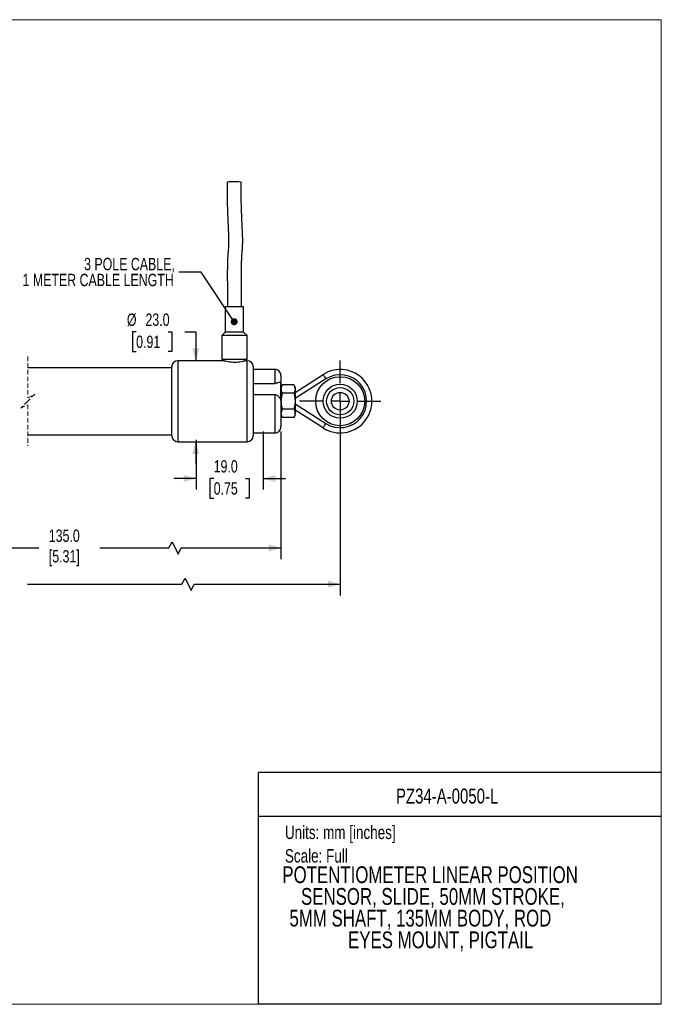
# Model space of a CAD drawing. Header units: millimetres. Extents: x 0 to 432, y 0 to 279.
# Tile 2 of 2: x 250 to 432, y 0 to 279. Entities that reach past the tile are written whole.
import ezdxf
from ezdxf.enums import TextEntityAlignment as Align

# ---------------------------------------------------------------- set-up
doc = ezdxf.new("R2010")
doc.units = ezdxf.units.MM
doc.linetypes.add('CENTERX2', pattern=[20.32, 12.7, -2.54, 2.54, -2.54])
doc.linetypes.add('HIDDEN', pattern=[1.905, 1.27, -0.635])
doc.layers.add('CENTER', color=40, linetype='CENTERX2')
doc.layers.add('DIMENSIONS', color=140, linetype='Continuous', lineweight=25)
doc.layers.add('TEXT', color=140, linetype='Continuous', lineweight=25)
doc.styles.add('SLDTEXTSTYLE0', font='TXT', dxfattribs={"width": 0.75})
doc.dimstyles.new('SLDDIMSTYLE0', dxfattribs={"dimtxt": 3.5, "dimasz": 3.5, "dimexe": 0, "dimexo": 0.0625, "dimgap": 0.875, "dimtad": 0, "dimtih": 1, "dimtoh": 1, "dimdec": 1, "dimrnd": 1e-09, "dimzin": 4, "dimdsep": 46, "dimtxsty": 'SLDTEXTSTYLE0', "dimsah": 1, "dimcen": 0.09, "dimadec": 0, "dimazin": 1, "dimtfac": 1, "dimtdec": 1, "dimtmove": 0, "dimatfit": 0, "dimfxl": 0, "dimfrac": 2, "dimtolj": 1, "dimtzin": 12, "dimarcsym": 0})
doc.dimstyles.new('SLDDIMSTYLE3', dxfattribs={"dimtxt": 0.18, "dimasz": 2, "dimexe": 0, "dimexo": 0.0625, "dimgap": 0, "dimtad": 0, "dimtih": 1, "dimtoh": 1, "dimdec": 0, "dimrnd": 1e-09, "dimzin": 0, "dimdsep": 46, "dimtxsty": 'Standard', "dimblk1": 'DOT', "dimblk2": 'DOT', "dimsah": 1, "dimcen": 0.09, "dimadec": 0, "dimazin": 0, "dimtfac": 2, "dimtdec": 0, "dimtofl": 0, "dimtmove": 0, "dimatfit": 3, "dimldrblk": 'DOT', "dimfxl": 0, "dimfrac": 2, "dimtolj": 1, "dimtzin": 0, "dimarcsym": 0})

# ---------------------------------------------------------------- blocks, each defined once
blk = doc.blocks.new('SW_NOTE_0')
at = {"layer": 'TEXT', "color": 0, "insert": (0, 4.91), "char_height": 3.81, "attachment_point": 1, "style": 'SLDTEXTSTYLE0'}
blk.add_mtext('Units: mm [inches]', dxfattribs=at)
blk = doc.blocks.new('SW_NOTE_0_1')
at = {"layer": 'TEXT', "color": 0, "insert": (0, 4.91), "char_height": 3.81, "attachment_point": 1, "style": 'SLDTEXTSTYLE0'}
blk.add_mtext('Scale: Full', dxfattribs=at)
blk = doc.blocks.new('Block1')
at = {"color": 140, "linetype": 'Continuous', "lineweight": 18}
blk.add_line((431.8, 0), (431.8, 65.76), dxfattribs=at)
at = {"layer": 'TEXT'}
for p, q in [((431.8, 65.76), (317.5, 65.76)), ((317.5, 0), (317.5, 65.76)), ((317.5, 53.39), (431.8, 53.39)), ((431.8, 0), (317.5, 0))]:
    blk.add_line(p, q, dxfattribs=at)
for name, p in [('SW_NOTE_0', (324.99, 45.8)), ('SW_NOTE_0_1', (324.99, 39.13))]:
    blk.add_blockref(name, p, dxfattribs=at)
at = {"layer": 'TEXT', "color": 140, "style": 'SLDTEXTSTYLE0', "width": 0.75}
for tag, height, p in [('AUTOATTR0', 4.23, (356.51, 55.71)), ('AUTOATTR1_0', 4.76, (324.27, 32.96)), ('AUTOATTR1_1', 4.76, (329.56, 26.81)), ('AUTOATTR1_2', 4.76, (326.28, 20.65)), ('AUTOATTR1_3', 4.76, (342.91, 14.49))]:
    blk.add_attdef(tag, text='', height=height, dxfattribs=at).set_placement(p, align=Align.BOTTOM_LEFT)
blk = doc.blocks.new('_D')
at = {"layer": 'DIMENSIONS'}
for p, q in [((318.81, 162.57), (318.81, 146.04)), ((299.79, 160.14), (299.79, 146.04)), ((299.79, 149.21), (293.44, 149.21)), ((304.78, 149.19), (303.71, 149.19)), ((303.71, 149.19), (303.71, 143.63)), ((313.83, 149.19), (314.89, 149.19)), ((314.89, 149.19), (314.89, 143.63)), ((318.81, 149.21), (325.16, 149.21)), ((303.71, 143.63), (304.78, 143.63)), ((314.89, 143.63), (313.83, 143.63))]:
    blk.add_line(p, q, dxfattribs=at)
for points in [[(299.79, 149.21), (296.29, 150.21), (296.29, 148.21)], [(318.81, 149.21), (322.31, 148.21), (322.31, 150.21)]]:
    blk.add_solid(points, dxfattribs=at)
at = {"layer": 'DIMENSIONS', "char_height": 3.5, "attachment_point": 1, "style": 'SLDTEXTSTYLE0'}
for s, insert in [('19.0', (304.78, 154.41)), ('0.75', (304.78, 148.14))]:
    blk.add_mtext(s, dxfattribs=dict(at, insert=insert))
blk = doc.blocks.new('_D_2')
at = {"layer": 'DIMENSIONS'}
for p, q in [((282.78, 190.8), (281.72, 190.8)), ((281.72, 190.8), (281.72, 185.24)), ((291.84, 190.8), (292.9, 190.8)), ((292.9, 190.8), (292.9, 185.24)), ((296.61, 190.8), (299.7, 190.8)), ((299.7, 190.8), (299.7, 182.64)), ((281.72, 185.24), (282.78, 185.24)), ((292.9, 185.24), (291.84, 185.24)), ((299.7, 159.64), (299.7, 153.29))]:
    blk.add_line(p, q, dxfattribs=at)
for points in [[(299.7, 182.64), (300.7, 186.14), (298.7, 186.14)], [(299.7, 159.64), (298.7, 156.14), (300.7, 156.14)]]:
    blk.add_solid(points, dxfattribs=at)
at = {"layer": 'DIMENSIONS', "char_height": 3.5, "attachment_point": 1, "style": 'SLDTEXTSTYLE0'}
for s, insert in [('%%c', (280.15, 196.02)), ('23.0', (285.42, 196.02)), ('0.91', (282.78, 189.75))]:
    blk.add_mtext(s, dxfattribs=dict(at, insert=insert))
blk = doc.blocks.new('SW_NOTE_0_3')
at = {"layer": 'TEXT', "color": 0, "char_height": 3.5, "attachment_point": 3, "style": 'SLDTEXTSTYLE0'}
for s, insert in [('3 POLE CABLE,', (-1.13, 4.03)), ('1 METER CABLE LENGTH', (-1.44, -0.49))]:
    blk.add_mtext(s, dxfattribs=dict(at, insert=insert))
blk = doc.blocks.new('_Dot')
at = {"color": 0, "linetype": 'ByBlock', "lineweight": -2}
blk.add_line((-0.5, 0), (-1, 0), dxfattribs=at)
at = {"color": 0, "linetype": 'ByBlock', "const_width": 0.5}
blk.add_lwpolyline([(-0.25, 0, 1), (0.25, 0, 1)], format="xyb", close=True, dxfattribs=at)
blk = doc.blocks.new('SW_CENTERMARKSYMBOL_0')
at = {"layer": 'CENTER', "color": 0}
for p, q in [((0, 5.08), (0, 11.54)), ((-5.08, 0), (-11.54, 0)), ((0, 0), (-2.54, 0)), ((0, 0), (0, 2.54)), ((0, 0), (0, -2.54)), ((0, 0), (2.54, 0)), ((5.08, 0), (11.54, 0)), ((0, -5.08), (0, -11.54))]:
    blk.add_line(p, q, dxfattribs=at)

msp = doc.modelspace()

# ---------------------------------------------------------------- linework, layer by layer
at = {"color": 7, "linetype": 'Continuous', "lineweight": 18}
for p, q in [((0, 279.4), (431.8, 279.4)), ((431.8, 0), (431.8, 279.4)), ((0, 0), (431.8, 0))]:
    msp.add_line(p, q, dxfattribs=at)
for p, q in [((308.07987, 197.94283), (308.07987, 190.75704)), ((312.82885, 197.94283), (308.07987, 197.94283)), ((313.27987, 197.94283), (312.82885, 197.94283)), ((313.27987, 190.75704), (313.27987, 197.94283)), ((308.07987, 190.75704), (307.07987, 189.75704)), ((312.82885, 190.75704), (308.07987, 190.75704)), ((313.27987, 190.75704), (312.82885, 190.75704)), ((314.27987, 189.75704), (313.27987, 190.75704)), ((307.07987, 189.75704), (307.07987, 182.94283)), ((313.65538, 189.75704), (307.07987, 189.75704)), ((314.27987, 189.75704), (313.65538, 189.75704)), ((314.27987, 182.94283), (314.27987, 189.75704)), ((307.71509, 182.64283), (294.57987, 182.64283)), ((294.57987, 182.64283), (294.57987, 159.64283)), ((313.65538, 182.94283), (307.07987, 182.94283)), ((307.67987, 182.94283), (307.67987, 182.63377)), ((314.27987, 182.94283), (313.65538, 182.94283)), ((314.27987, 182.64283), (313.66164, 182.64283)), ((313.67987, 182.63822), (313.67987, 182.94283)), ((314.27987, 159.64283), (314.27987, 182.64283)), ((292.87987, 180.64283), (252.01778, 180.64283)), ((292.87987, 161.34283), (292.87987, 180.94283)), ((315.97987, 180.94283), (315.97987, 161.34283)), ((322.17987, 180.14283), (315.97987, 180.14283)), ((322.17987, 176.21034), (322.17987, 180.14283)), ((315.97987, 176.21034), (322.17987, 176.21034)), ((323.87987, 178.44283), (323.87987, 176.23967)), ((323.87987, 171.36161), (323.87987, 176.23967)), ((327.87987, 173.64283), (335.83285, 178.72613)), ((336.64069, 177.46225), (327.87987, 171.8626)), ((324.23714, 175.76163), (323.87987, 175.14283)), ((327.5226, 175.76163), (324.23714, 175.76163)), ((327.5226, 173.45223), (324.23714, 173.45223)), ((327.87987, 175.14283), (327.5226, 175.76163)), ((327.87987, 175.14283), (327.87987, 174.60693)), ((327.87987, 174.60693), (327.87987, 171.14283)), ((322.17987, 172.97291), (315.97987, 172.97291)), ((322.17987, 162.14283), (322.17987, 172.97291)), ((323.87987, 171.36161), (323.87987, 163.84283)), ((327.87987, 171.14283), (327.87987, 167.67873)), ((327.5226, 168.83343), (324.23714, 168.83343)), ((327.87987, 170.42305), (336.64069, 164.82341)), ((335.83285, 163.55952), (327.87987, 168.64283)), ((327.87987, 167.14283), (327.87987, 167.67873)), ((323.87987, 167.14283), (324.23714, 166.52402)), ((327.5226, 166.52402), (324.23714, 166.52402)), ((327.5226, 166.52402), (327.87987, 167.14283)), ((315.97987, 162.14283), (322.17987, 162.14283)), ((252.01778, 161.64283), (292.87987, 161.64283)), ((294.57987, 159.64283), (314.27987, 159.64283))]:
    msp.add_line(p, q)
at = {"color": 7, "linetype": 'HIDDEN', "lineweight": 18}
for p, q in [((252.01778, 183.81783), (252.01778, 172.14283)), ((252.01778, 171.14283), (250.01778, 169.14283)), ((252.01778, 172.14283), (254.01778, 173.14283)), ((254.01778, 173.14283), (252.01778, 171.14283)), ((250.01778, 169.14283), (252.01778, 170.14283)), ((252.01778, 170.14283), (252.01778, 158.46783))]:
    msp.add_line(p, q, dxfattribs=at)
at = {"flags": 128}
for points in [[(312.56179, 233.27931), (312.58082, 233.29089), (312.35773, 233.33632), (311.86545, 233.37158), (311.17894, 233.3913), (310.4027, 233.39249)], [(335.83285, 178.72613), (335.84838, 178.70185), (335.89435, 178.62992), (335.96901, 178.51313), (336.06947, 178.35595), (336.19188, 178.16442), (336.33155, 177.94591), (336.48309, 177.70882), (336.64069, 177.46225)], [(335.83285, 163.55952), (335.84838, 163.58381), (335.89435, 163.65573), (335.96901, 163.77253), (336.06947, 163.92971), (336.19188, 164.12123), (336.33155, 164.33974), (336.48309, 164.57684), (336.64069, 164.82341)]]:
    msp.add_lwpolyline(points, dxfattribs=at)
for centre, radius in [((340.67987, 171.14283), 6.95), ((340.67987, 171.14282), 4.84897), ((340.67987, 171.14282), 3.8474), ((340.67987, 171.14283), 2.5)]:
    msp.add_circle(centre, radius)
for centre, radius, start, end in [((309.9526, 227.36403), 6.04523, 85.7300973, 102.7538027), ((294.57987, 180.94283), 1.7, 90.0000465, 179.9999849), ((314.27987, 180.94283), 1.7, 0.0000151, 89.9999535), ((322.17987, 178.44283), 1.69999, 359.9998322, 90.0001678), ((340.67987, 171.14283), 9, 237.4145334, 122.5854666), ((340.67987, 171.14283), 7.5, 237.4145393, 122.5854607), ((322.17987, 163.84282), 1.69999, 269.9998322, 0.0002934), ((294.57987, 161.34283), 1.7, 180.0000465, 269.9999535), ((314.27987, 161.34283), 1.7, 270.0000465, 359.9999535)]:
    msp.add_arc(centre, radius, start, end)
for points, knots in [([(308.58996, 233.25978), (308.59003, 232.99681), (308.59021, 232.37374), (308.5893, 231.3404), (308.59182, 230.15114), (308.59968, 228.92644), (308.62056, 227.41642), (308.661, 225.72523), (308.7283, 223.82179), (308.8048, 222.10355), (308.88142, 220.55701), (308.94907, 219.15126), (308.99965, 217.88797), (309.02239, 216.76196), (309.01015, 215.86251), (308.97102, 215.04092), (308.90698, 214.12938), (308.82702, 213.13651), (308.7527, 212.04559), (308.70011, 210.88222), (308.66141, 209.4106), (308.64388, 207.60591), (308.64754, 205.45912), (308.6655, 203.09918), (308.67755, 200.56901), (308.67916, 198.83397), (308.67999, 197.94283)], [0, 0, 0, 0, 0.022326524, 0.052899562, 0.087731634, 0.123295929, 0.156879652, 0.215945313, 0.266916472, 0.318582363, 0.361969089, 0.398381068, 0.438069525, 0.469307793, 0.493987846, 0.514423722, 0.539132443, 0.571565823, 0.598993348, 0.631962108, 0.670430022, 0.723973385, 0.785183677, 0.85269344, 0.924340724, 1, 1, 1, 1]), ([(312.67975, 197.94283), (312.6789, 198.80514), (312.67728, 200.46422), (312.66681, 202.84718), (312.65029, 204.99885), (312.64323, 206.88372), (312.65034, 208.46569), (312.67059, 209.74333), (312.69977, 210.75393), (312.7369, 211.62694), (312.7932, 212.53838), (312.88023, 213.61645), (312.97944, 214.94442), (313.03439, 216.57442), (312.99315, 218.21778), (312.92173, 219.83844), (312.84375, 221.39056), (312.75736, 223.19631), (312.6922, 224.84254), (312.6489, 226.27253), (312.62204, 227.41363), (312.60216, 228.64111), (312.59199, 229.92835), (312.58874, 231.19704), (312.58957, 232.31423), (312.58934, 232.99209), (312.58924, 233.27927)], [0, 0, 0, 0, 0.073171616, 0.140780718, 0.202206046, 0.255756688, 0.300721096, 0.336442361, 0.364181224, 0.386508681, 0.410584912, 0.441663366, 0.478285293, 0.523576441, 0.579984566, 0.617720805, 0.661236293, 0.711853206, 0.77112249, 0.801032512, 0.833249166, 0.867976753, 0.905201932, 0.942479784, 0.975631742, 1, 1, 1, 1]), ([(307.71509, 182.63373), (307.70779, 182.6356), (307.60931, 182.66089), (308.20088, 182.51042), (308.49499, 182.45663), (309.37969, 182.30482), (310.26129, 182.23924), (311.2449, 182.24665), (312.09355, 182.3203), (312.93943, 182.47128), (313.2042, 182.52131), (313.74886, 182.66046), (313.66721, 182.63957), (313.66164, 182.63815)], [0, 0, 0, 0, 0.003440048, 0.046372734, 0.138029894, 0.271698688, 0.43158519, 0.594457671, 0.74449056, 0.871823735, 0.961304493, 0.997361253, 1, 1, 1, 1]), ([(323.87987, 176.23967), (323.87969, 176.24841), (323.87844, 176.31234), (323.80555, 176.45102), (323.52828, 176.48314), (323.18695, 176.40321), (322.80745, 176.29327), (322.46217, 176.22133), (322.26616, 176.2137), (322.17987, 176.21034)], [0, 0, 0, 0, 0.0142244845, 0.104049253, 0.2208443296, 0.4287199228, 0.6818518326, 0.8599446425, 1, 1, 1, 1]), ([(324.23714, 175.76163), (324.18325, 175.66563), (323.98397, 175.31059), (323.92378, 174.90376), (323.87987, 174.60693)], [0, 0, 0, 0, 0.270395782, 1, 1, 1, 1]), ([(323.87987, 174.60693), (323.88557, 174.5013), (323.90759, 174.09352), (324.09688, 173.72517), (324.23714, 173.45223)], [0, 0, 0, 0, 0.259031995, 1, 1, 1, 1]), ([(324.23714, 173.45223), (324.13728, 173.07717), (323.93574, 172.32018), (323.8986, 171.53765), (323.87987, 171.14283)], [0, 0, 0, 0, 0.495457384, 1, 1, 1, 1]), ([(327.5226, 175.76163), (327.57649, 175.66563), (327.77577, 175.31059), (327.83596, 174.90376), (327.87987, 174.60693)], [0, 0, 0, 0, 0.270396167, 1, 1, 1, 1]), ([(327.87987, 174.60693), (327.87417, 174.5013), (327.85216, 174.09352), (327.66286, 173.72517), (327.5226, 173.45223)], [0, 0, 0, 0, 0.259031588, 1, 1, 1, 1]), ([(327.5226, 173.45223), (327.62246, 173.07717), (327.824, 172.32018), (327.86113, 171.53765), (327.87987, 171.14283)], [0, 0, 0, 0, 0.495457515, 1, 1, 1, 1]), ([(322.17987, 172.97291), (322.28768, 172.96092), (322.53792, 172.93309), (322.95115, 172.68471), (323.36018, 172.29432), (323.67811, 171.86218), (323.85844, 171.54801), (323.87596, 171.39561), (323.87987, 171.36161)], [0, 0, 0, 0, 0.130652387, 0.303236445, 0.571893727, 0.814249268, 0.958559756, 1, 1, 1, 1]), ([(323.87987, 171.14283), (323.88029, 171.08812), (323.88352, 170.67359), (323.96154, 169.892), (324.14471, 169.18843), (324.23714, 168.83343)], [0, 0, 0, 0, 0.070047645, 0.530762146, 1, 1, 1, 1]), ([(327.87987, 171.14283), (327.87944, 171.08812), (327.87623, 170.67359), (327.79819, 169.892), (327.61503, 169.18843), (327.5226, 168.83343)], [0, 0, 0, 0, 0.07004761, 0.530762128, 1, 1, 1, 1]), ([(324.23714, 168.83343), (324.13738, 168.64894), (323.94191, 168.28745), (323.90026, 167.87882), (323.87987, 167.67873)], [0, 0, 0, 0, 0.510328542, 1, 1, 1, 1]), ([(323.87987, 167.67873), (323.88028, 167.65137), (323.88349, 167.44153), (323.9684, 167.03545), (324.14533, 166.69874), (324.23714, 166.52402)], [0, 0, 0, 0, 0.067271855, 0.516009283, 1, 1, 1, 1]), ([(327.5226, 168.83343), (327.62236, 168.64894), (327.81783, 168.28745), (327.85948, 167.87882), (327.87987, 167.67873)], [0, 0, 0, 0, 0.510329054, 1, 1, 1, 1]), ([(327.87987, 167.67873), (327.87945, 167.65137), (327.87626, 167.44153), (327.79134, 167.03545), (327.61441, 166.69874), (327.5226, 166.52402)], [0, 0, 0, 0, 0.067271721, 0.516009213, 1, 1, 1, 1])]:
    msp.add_open_spline(points, degree=3, knots=knots)
at = {"layer": 'DIMENSIONS'}
for p, q in [((340.67987, 169.87283), (340.67987, 116.03952)), ((323.87987, 162.57283), (323.87987, 126.34809)), ((203.74531, 129.52309), (255.1507, 129.52309))]:
    msp.add_line(p, q, dxfattribs=at)
for points in [[(272.47448, 129.52309), (292.09623, 129.52309), (292.97123, 131.27309), (294.72123, 127.77309), (295.59623, 129.52309), (323.87987, 129.52309)], [(251.91973, 119.21452), (295.77123, 119.21452), (296.64623, 120.96452), (298.39623, 117.46452), (299.27123, 119.21452), (340.67987, 119.21452)]]:
    msp.add_lwpolyline(points, dxfattribs=at)
for points in [[(323.87987, 129.52309), (320.37987, 130.52309), (320.37987, 128.52309)], [(340.67987, 119.21452), (337.17987, 120.21452), (337.17987, 118.21452)]]:
    msp.add_solid(points, dxfattribs=at)

# ---------------------------------------------------------------- block references
at = {"color": 7, "linetype": 'Continuous'}
ref = msp.add_blockref('Block1', (0, 0), dxfattribs=at)
ref.add_attrib('AUTOATTR0', 'PZ34-A-0050-L', dxfattribs={"layer": 'TEXT', "height": 4.2333333, "style": 'SLDTEXTSTYLE0', "width": 0.75}).set_placement((356.50684, 55.70711), align=Align.BOTTOM_LEFT)
ref.add_attrib('AUTOATTR1_0', 'POTENTIOMETER LINEAR POSITION ', dxfattribs={"layer": 'TEXT', "height": 4.7625, "style": 'SLDTEXTSTYLE0', "width": 0.75}).set_placement((324.26553, 32.96333), align=Align.BOTTOM_LEFT)
ref.add_attrib('AUTOATTR1_1', 'SENSOR, SLIDE, 50MM STROKE, ', dxfattribs={"layer": 'TEXT', "height": 4.7625, "style": 'SLDTEXTSTYLE0', "width": 0.75}).set_placement((329.5638, 26.80515), align=Align.BOTTOM_LEFT)
ref.add_attrib('AUTOATTR1_2', '5MM SHAFT, 135MM BODY, ROD ', dxfattribs={"layer": 'TEXT', "height": 4.7625, "style": 'SLDTEXTSTYLE0', "width": 0.75}).set_placement((326.27967, 20.64698), align=Align.BOTTOM_LEFT)
ref.add_attrib('AUTOATTR1_3', 'EYES MOUNT, PIGTAIL', dxfattribs={"layer": 'TEXT', "height": 4.7625, "style": 'SLDTEXTSTYLE0', "width": 0.75}).set_placement((342.91203, 14.4888), align=Align.BOTTOM_LEFT)
at = {"layer": 'CENTER'}
msp.add_blockref('SW_CENTERMARKSYMBOL_0', (340.67987, 171.14283), dxfattribs=at)
at = {"layer": 'TEXT'}
msp.add_blockref('SW_NOTE_0_3', (294.89306, 207.77906), dxfattribs=at)

# ---------------------------------------------------------------- texts
at = {"layer": 'DIMENSIONS', "insert": (257.99384, 134.71903), "char_height": 3.5, "attachment_point": 1, "style": 'SLDTEXTSTYLE0'}
msp.add_mtext('135.0\\P[5.31]', dxfattribs=at)

# ---------------------------------------------------------------- dimensions: what is measured, and where the dimension line sits
at = {"layer": 'DIMENSIONS'}
dim = msp.add_linear_dim(base=(299.70409, 182.64283), p1=(294.57987, 159.64283), p2=(294.57987, 182.64283), angle=90, text='%%c<>', dimstyle='SLDDIMSTYLE0', dxfattribs=at)
dim.commit()
dim.dimension.update_dxf_attribs({"geometry": '_D_2', "text_midpoint": (299.70409, 190.79944), "dimtype": 160})
dim = msp.add_linear_dim(base=(318.81259, 149.21452), p1=(299.79185, 161.40516), p2=(318.81259, 163.84283), dimstyle='SLDDIMSTYLE0', dxfattribs=at)
dim.commit()
dim.dimension.update_dxf_attribs({"geometry": '_D', "text_midpoint": (309.30222, 149.21452), "dimtype": 160})

# ---------------------------------------------------------------- leaders
at = {"layer": 'TEXT'}
msp.add_leader([(310.5966, 193.69451), (301.24306, 207.77906), (294.89306, 207.77906)], dimstyle='SLDDIMSTYLE3', dxfattribs=at)

doc.saveas('drawing.dxf')
